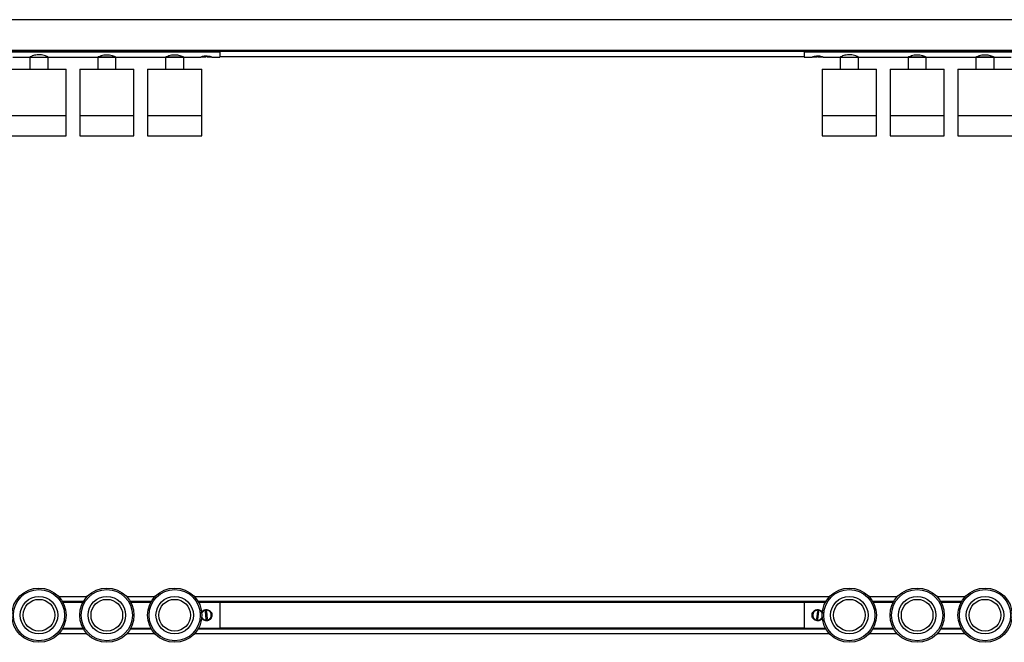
# Model space of a CAD drawing. Header units: millimetres. Extents: x 143 to 3067, y 646 to 1598.
# Tile 2 of 3: x 892 to 1545, y 665 to 1078. Entities that reach past the tile are written whole.
import ezdxf

# ---------------------------------------------------------------- set-up
doc = ezdxf.new("R2010")
doc.units = ezdxf.units.MM

msp = doc.modelspace()

# ---------------------------------------------------------------- linework, layer by layer
at = {"color": 7, "linetype": 'Continuous', "lineweight": 25}
for p, q in [((2736.84, 1077.64), (236.84, 1077.64)), ((236.84, 1057.2), (2736.84, 1057.2)), ((2736.84, 1057.13), (236.84, 1057.13)), ((874.34, 1057.11), (1024.34, 1057.11)), ((874.34, 1056.32), (1024.34, 1056.32)), ((885.94, 1057.11), (1007.84, 1057.11)), ((887.04, 1052.89), (898.34, 1052.89)), ((898.34, 1052.89), (898.34, 1044.89)), ((898.34, 1052.89), (910.34, 1052.89)), ((898.34, 1052.89), (910.34, 1052.89)), ((910.34, 1044.89), (910.34, 1052.89)), ((910.34, 1052.89), (943.34, 1052.89)), ((943.34, 1052.89), (943.34, 1044.89)), ((943.34, 1052.89), (955.34, 1052.89)), ((955.34, 1052.89), (943.34, 1052.89)), ((955.34, 1044.89), (955.34, 1052.89)), ((955.34, 1052.89), (988.34, 1052.89)), ((988.34, 1052.89), (988.34, 1044.89)), ((988.34, 1052.89), (994.2, 1052.89)), ((1000.34, 1052.89), (988.34, 1052.89)), ((994.2, 1052.89), (1000.34, 1052.89)), ((1000.34, 1044.89), (1000.34, 1052.89)), ((1000.34, 1052.89), (1011.59, 1052.89)), ((1007.84, 1057.13), (1007.84, 1057.11)), ((1009.96, 1057.13), (1009.96, 1057.11)), ((1010.59, 1057.11), (1010.59, 1057.13)), ((1011.89, 1057.13), (1011.89, 1057.11)), ((1012.11, 1052.97), (1014.84, 1052.97)), ((1012.65, 1057.13), (1012.68, 1057.11)), ((1015.57, 1053.22), (1014.57, 1053.22)), ((1015.84, 1052.97), (1018.53, 1052.97)), ((1017.94, 1057.13), (1017.94, 1057.11)), ((1017.94, 1057.11), (1024.34, 1057.11)), ((1019.04, 1052.89), (1024.34, 1052.89)), ((1024.34, 1057.13), (1024.34, 1057.11)), ((1024.34, 1056.32), (1024.34, 1057.11)), ((1024.34, 1056.9), (1411.84, 1056.9)), ((1411.84, 1056.53), (1024.34, 1056.53)), ((1024.34, 1056.32), (1024.34, 1052.89)), ((1024.34, 1053.19), (1411.84, 1053.19)), ((1411.84, 1057.13), (1411.84, 1057.11)), ((1411.84, 1056.32), (1411.84, 1057.11)), ((1411.84, 1057.11), (1561.84, 1057.11)), ((1411.84, 1057.11), (1413.34, 1057.11)), ((1411.84, 1056.32), (1561.84, 1056.32)), ((1411.84, 1056.32), (1411.84, 1052.89)), ((1411.84, 1052.89), (1417.09, 1052.89)), ((1413.34, 1057.13), (1413.34, 1057.11)), ((1414.84, 1057.13), (1414.84, 1057.11)), ((1417.39, 1057.13), (1417.39, 1057.11)), ((1417.66, 1052.97), (1420.34, 1052.97)), ((1418.71, 1057.13), (1418.74, 1057.11)), ((1421.64, 1053.22), (1420.65, 1053.22)), ((1421.34, 1052.97), (1424.07, 1052.97)), ((1423.44, 1057.13), (1423.44, 1057.11)), ((1423.44, 1057.11), (1545.34, 1057.11)), ((1424.54, 1052.89), (1435.84, 1052.89)), ((1435.84, 1052.89), (1435.84, 1044.89)), ((1435.84, 1052.89), (1447.84, 1052.89)), ((1435.84, 1052.89), (1447.84, 1052.89)), ((1447.84, 1044.89), (1447.84, 1052.89)), ((1447.84, 1052.89), (1480.84, 1052.89)), ((1480.84, 1052.89), (1480.84, 1044.89)), ((1480.84, 1052.89), (1492.84, 1052.89)), ((1492.84, 1052.89), (1480.84, 1052.89)), ((1492.84, 1044.89), (1492.84, 1052.89)), ((1492.84, 1052.89), (1525.84, 1052.89)), ((1525.84, 1052.89), (1525.84, 1044.89)), ((1525.84, 1052.89), (1531.7, 1052.89)), ((1537.84, 1052.89), (1525.84, 1052.89)), ((1531.7, 1052.89), (1537.84, 1052.89)), ((1537.84, 1044.89), (1537.84, 1052.89)), ((1537.84, 1052.89), (1549.09, 1052.89)), ((886.34, 1044.89), (922.34, 1044.89)), ((922.34, 1014.09), (922.34, 1044.89)), ((931.34, 1044.89), (931.34, 1014.09)), ((931.34, 1044.89), (967.34, 1044.89)), ((967.34, 1014.09), (967.34, 1044.89)), ((976.34, 1044.89), (976.34, 1014.09)), ((976.34, 1044.89), (993.93, 1044.89)), ((993.93, 1044.89), (1012.34, 1044.89)), ((1012.34, 1014.09), (1012.34, 1044.89)), ((1423.84, 1044.89), (1423.84, 1014.09)), ((1423.84, 1044.89), (1459.84, 1044.89)), ((1459.84, 1014.09), (1459.84, 1044.89)), ((1468.84, 1044.89), (1468.84, 1014.09)), ((1468.84, 1044.89), (1504.84, 1044.89)), ((1504.84, 1014.09), (1504.84, 1044.89)), ((1513.84, 1044.89), (1513.84, 1014.09)), ((1513.84, 1044.89), (1531.43, 1044.89)), ((1531.43, 1044.89), (1549.84, 1044.89)), ((886.34, 1014.09), (922.34, 1014.09)), ((886.34, 1014.09), (922.34, 1014.09)), ((922.34, 1000.59), (922.34, 1014.09)), ((931.34, 1014.09), (931.34, 1000.59)), ((931.34, 1014.09), (949.25, 1014.09)), ((931.34, 1014.09), (967.34, 1014.09)), ((949.25, 1014.09), (967.34, 1014.09)), ((967.34, 1000.59), (967.34, 1014.09)), ((976.34, 1014.09), (976.34, 1000.59)), ((976.34, 1014.09), (1012.34, 1014.09)), ((976.34, 1014.09), (993.93, 1014.09)), ((993.93, 1014.09), (1012.34, 1014.09)), ((1012.34, 1000.59), (1012.34, 1014.09)), ((1423.84, 1014.09), (1423.84, 1000.59)), ((1423.84, 1014.09), (1459.84, 1014.09)), ((1423.84, 1014.09), (1459.84, 1014.09)), ((1459.84, 1000.59), (1459.84, 1014.09)), ((1468.84, 1014.09), (1468.84, 1000.59)), ((1468.84, 1014.09), (1486.75, 1014.09)), ((1468.84, 1014.09), (1504.84, 1014.09)), ((1486.75, 1014.09), (1504.84, 1014.09)), ((1504.84, 1000.59), (1504.84, 1014.09)), ((1513.84, 1014.09), (1513.84, 1000.59)), ((1513.84, 1014.09), (1549.84, 1014.09)), ((1513.84, 1014.09), (1531.43, 1014.09)), ((1531.43, 1014.09), (1549.84, 1014.09)), ((886.34, 1000.59), (922.34, 1000.59)), ((931.34, 1000.59), (949.25, 1000.59)), ((949.25, 1000.59), (967.34, 1000.59)), ((976.34, 1000.59), (1012.34, 1000.59)), ((1423.84, 1000.59), (1459.84, 1000.59)), ((1468.84, 1000.59), (1486.75, 1000.59)), ((1486.75, 1000.59), (1504.84, 1000.59)), ((1513.84, 1000.59), (1549.84, 1000.59)), ((936.15, 694.9), (917.53, 694.9)), ((981.15, 694.9), (962.53, 694.9)), ((1428.65, 694.9), (1007.53, 694.9)), ((1473.65, 694.9), (1455.03, 694.9)), ((1518.65, 694.9), (1500.03, 694.9)), ((919.86, 691.76), (933.82, 691.76)), ((933.73, 691.61), (919.95, 691.61)), ((919.96, 691.6), (933.72, 691.6)), ((933.61, 691.4), (920.07, 691.4)), ((920.15, 691.25), (933.53, 691.25)), ((964.86, 691.76), (978.82, 691.76)), ((978.73, 691.61), (964.95, 691.61)), ((964.96, 691.6), (978.72, 691.6)), ((978.61, 691.4), (965.07, 691.4)), ((965.15, 691.25), (978.53, 691.25)), ((1009.86, 691.76), (1426.32, 691.76)), ((1426.23, 691.61), (1009.95, 691.61)), ((1009.96, 691.6), (1426.22, 691.6)), ((1426.11, 691.4), (1010.07, 691.4)), ((1010.15, 691.25), (1024.34, 691.25)), ((1024.34, 691.25), (1024.34, 674.05)), ((1024.34, 691.2), (1411.84, 691.2)), ((1411.84, 691.04), (1024.34, 691.04)), ((1411.84, 691.25), (1426.03, 691.25)), ((1411.84, 691.25), (1411.84, 674.05)), ((1457.36, 691.76), (1471.32, 691.76)), ((1471.23, 691.61), (1457.45, 691.61)), ((1457.46, 691.6), (1471.22, 691.6)), ((1471.11, 691.4), (1457.57, 691.4)), ((1457.65, 691.25), (1471.03, 691.25)), ((1502.36, 691.76), (1516.32, 691.76)), ((1516.23, 691.61), (1502.45, 691.61)), ((1502.46, 691.6), (1516.22, 691.6)), ((1516.11, 691.4), (1502.57, 691.4)), ((1502.65, 691.25), (1516.03, 691.25)), ((1012.89, 685.08), (1012.75, 685.22)), ((1013.36, 679.59), (1013.47, 679.75)), ((1015.57, 685.19), (1014.57, 685.08)), ((1014.57, 685.08), (1015.11, 680.11)), ((1015.11, 680.11), (1016.11, 680.22)), ((1016.11, 680.22), (1015.57, 685.19)), ((1017.21, 685.55), (1017.32, 685.72)), ((1017.93, 680.08), (1017.79, 680.22)), ((1418.36, 680.25), (1418.21, 680.12)), ((1418.9, 685.74), (1419.01, 685.57)), ((1420.65, 685.19), (1420.04, 680.23)), ((1420.04, 680.23), (1421.03, 680.11)), ((1421.64, 685.07), (1420.65, 685.19)), ((1421.03, 680.11), (1421.64, 685.07)), ((1422.67, 679.73), (1422.78, 679.56)), ((1423.47, 685.19), (1423.32, 685.05)), ((933.82, 673.54), (919.86, 673.54)), ((919.95, 673.69), (933.73, 673.69)), ((933.72, 673.7), (919.96, 673.7)), ((920.07, 673.9), (933.61, 673.9)), ((920.15, 674.05), (933.53, 674.05)), ((978.82, 673.54), (964.86, 673.54)), ((964.95, 673.69), (978.73, 673.69)), ((978.72, 673.7), (964.96, 673.7)), ((965.07, 673.9), (978.61, 673.9)), ((965.15, 674.05), (978.53, 674.05)), ((1426.32, 673.54), (1009.86, 673.54)), ((1009.95, 673.69), (1426.23, 673.69)), ((1426.22, 673.7), (1009.96, 673.7)), ((1010.07, 673.9), (1426.11, 673.9)), ((1010.15, 674.05), (1024.34, 674.05)), ((1024.34, 674.26), (1411.84, 674.26)), ((1411.84, 674.1), (1024.34, 674.1)), ((1411.84, 674.05), (1426.03, 674.05)), ((1471.32, 673.54), (1457.36, 673.54)), ((1457.45, 673.69), (1471.23, 673.69)), ((1471.22, 673.7), (1457.46, 673.7)), ((1457.57, 673.9), (1471.11, 673.9)), ((1457.65, 674.05), (1471.03, 674.05)), ((1516.32, 673.54), (1502.36, 673.54)), ((1502.45, 673.69), (1516.23, 673.69)), ((1516.22, 673.7), (1502.46, 673.7)), ((1502.57, 673.9), (1516.11, 673.9)), ((1502.65, 674.05), (1516.03, 674.05)), ((917.53, 670.4), (936.15, 670.4)), ((962.53, 670.4), (981.15, 670.4)), ((1007.53, 670.4), (1428.65, 670.4)), ((1455.03, 670.4), (1473.65, 670.4)), ((1500.03, 670.4), (1518.65, 670.4))]:
    msp.add_line(p, q, dxfattribs=at)
at = {"color": 7, "linetype": 'Continuous', "lineweight": 25, "flags": 128}
for points in [[(1012.87, 1057.11), (1012.87, 1057.12), (1012.86, 1057.13)], [(1014.57, 1053.22), (1014.64, 1053.11), (1014.71, 1053.03), (1014.77, 1052.99), (1014.84, 1052.97), (1014.91, 1052.99), (1014.98, 1053.03), (1015.05, 1053.11), (1015.11, 1053.22)], [(1017.23, 1057.11), (1017.23, 1057.12), (1017.24, 1057.13)], [(1418.98, 1057.13), (1418.99, 1057.12), (1418.99, 1057.11)], [(1421.03, 1053.22), (1421.11, 1053.11), (1421.18, 1053.03), (1421.26, 1052.99), (1421.34, 1052.97), (1421.41, 1052.99), (1421.49, 1053.03), (1421.56, 1053.11), (1421.64, 1053.22)], [(1423.35, 1057.13), (1423.35, 1057.12), (1423.34, 1057.11)]]:
    msp.add_lwpolyline(points, dxfattribs=at)
at = {"color": 7, "linetype": 'Continuous', "lineweight": 25}
for centre, radius in [((904.34, 682.65), 18), ((904.34, 682.65), 17), ((949.34, 682.65), 18), ((949.34, 682.65), 17), ((994.34, 682.65), 18), ((994.34, 682.65), 17), ((1441.84, 682.65), 18), ((1441.84, 682.65), 17), ((1486.84, 682.65), 18), ((1486.84, 682.65), 17), ((1531.84, 682.65), 18), ((1531.84, 682.65), 17), ((904.34, 682.65), 12.42), ((904.34, 682.65), 10.5), ((949.34, 682.65), 12.42), ((949.34, 682.65), 10.5), ((994.34, 682.65), 12.42), ((994.34, 682.65), 10.5), ((1441.84, 682.65), 12.42), ((1441.84, 682.65), 10.5), ((1486.84, 682.65), 12.42), ((1486.84, 682.65), 10.5), ((1531.84, 682.65), 12.42), ((1531.84, 682.65), 10.5)]:
    msp.add_circle(centre, radius, dxfattribs=at)
for centre, radius, start, end in [((1015.93, 1053.34), 0.38, 197.78195, 256.00495), ((1420.26, 1053.38), 0.413, 281.39262, 338.31596), ((1012.39, 684.8), 0.2, 323.90398, 6.1959), ((1012.92, 679.92), 0.2, 6.1959, 48.48781), ((1017.76, 685.38), 0.2, 186.1959, 207.33363), ((1018.29, 680.5), 0.2, 143.90398, 186.1959), ((1417.86, 680.54), 0.2, 353.0493, 14.18703), ((1418.46, 685.42), 0.2, 310.75738, 353.0493), ((1423.22, 679.89), 0.2, 130.75738, 173.0493), ((1423.82, 684.76), 0.2, 173.0493, 215.34122)]:
    msp.add_arc(centre, radius, start, end, dxfattribs=at)
for points, knots in [([(910.34, 1052.89), (910.28, 1052.92), (910.16, 1052.97), (909.25, 1053.39), (907.86, 1053.91), (906.01, 1054.36), (903.99, 1054.47), (902.14, 1054.24), (900.51, 1053.8), (899.19, 1053.28), (898.44, 1052.94), (898.37, 1052.9), (898.34, 1052.89)], [0, 0, 0, 0, 0.099421, 0.198624, 0.303522, 0.415658, 0.521207, 0.61543, 0.711933, 0.819593, 0.931402, 1, 1, 1, 1]), ([(943.34, 1052.89), (943.35, 1052.89), (943.38, 1052.9), (943.77, 1053.1), (944.8, 1053.54), (946.34, 1054.06), (948.28, 1054.43), (950.27, 1054.43), (952.06, 1054.13), (953.61, 1053.64), (954.8, 1053.14), (955.3, 1052.91), (955.33, 1052.89), (955.34, 1052.89)], [0, 0, 0, 0, 0.034782, 0.130608, 0.229374, 0.337248, 0.449116, 0.550532, 0.643801, 0.74338, 0.853745, 0.963791, 1, 1, 1, 1]), ([(988.34, 1052.89), (988.35, 1052.89), (988.38, 1052.9), (988.77, 1053.1), (989.8, 1053.54), (991.34, 1054.06), (993.28, 1054.43), (995.27, 1054.43), (997.06, 1054.13), (998.61, 1053.64), (999.8, 1053.14), (1000.3, 1052.91), (1000.33, 1052.89), (1000.34, 1052.89)], [0, 0, 0, 0, 0.034782, 0.130608, 0.229374, 0.337248, 0.449116, 0.550532, 0.643801, 0.74338, 0.853745, 0.963791, 1, 1, 1, 1]), ([(1011.59, 1052.89), (1011.63, 1052.9), (1011.71, 1052.92), (1012.32, 1053.09), (1013.24, 1053.29), (1014.42, 1053.45), (1015.69, 1053.48), (1016.89, 1053.38), (1017.94, 1053.19), (1018.7, 1053), (1019.09, 1052.89), (1019.05, 1052.9), (1019.04, 1052.9)], [0, 0, 0, 0, 0.104171, 0.20824, 0.315012, 0.424139, 0.530179, 0.632423, 0.736104, 0.844106, 0.952783, 1, 1, 1, 1]), ([(1018.53, 1052.98), (1018.52, 1052.98), (1018.5, 1052.97), (1018.13, 1053.05), (1017.45, 1053.18), (1016.5, 1053.33), (1015.44, 1053.42), (1014.34, 1053.42), (1013.35, 1053.31), (1012.6, 1053.15), (1012.15, 1053.02), (1012.07, 1052.97), (1012.1, 1052.97), (1012.11, 1052.97)], [0, 0, 0, 0, 0.044773, 0.139512, 0.248015, 0.352739, 0.455328, 0.560236, 0.668186, 0.775396, 0.880029, 0.984579, 1, 1, 1, 1]), ([(1017.48, 1057.11), (1017.48, 1057.11), (1017.49, 1057.11), (1017.5, 1057.12), (1017.51, 1057.13)], [0, 0, 0, 0, 0.240123, 1, 1, 1, 1]), ([(1417.09, 1052.89), (1417.13, 1052.9), (1417.21, 1052.92), (1417.82, 1053.09), (1418.74, 1053.29), (1419.92, 1053.45), (1421.19, 1053.48), (1422.39, 1053.38), (1423.44, 1053.19), (1424.2, 1053), (1424.59, 1052.89), (1424.55, 1052.9), (1424.54, 1052.9)], [0, 0, 0, 0, 0.104171, 0.20824, 0.315012, 0.424139, 0.530179, 0.632423, 0.736104, 0.844106, 0.952783, 1, 1, 1, 1]), ([(1422.69, 1053.31), (1422.51, 1053.34), (1422.04, 1053.4), (1421.08, 1053.43), (1419.98, 1053.36), (1418.97, 1053.22), (1418.19, 1053.07), (1417.73, 1052.98), (1417.68, 1052.98), (1417.66, 1052.98)], [0, 0, 0, 0, 0.100603, 0.258658, 0.422048, 0.587047, 0.748438, 0.908233, 1, 1, 1, 1]), ([(1424.07, 1052.97), (1424.08, 1052.98), (1424.11, 1052.99), (1423.84, 1053.08), (1423.69, 1053.12)], [0, 0, 0, 0, 0.463154, 1, 1, 1, 1]), ([(1447.84, 1052.89), (1447.78, 1052.92), (1447.66, 1052.97), (1446.75, 1053.39), (1445.36, 1053.91), (1443.51, 1054.36), (1441.49, 1054.47), (1439.64, 1054.24), (1438.01, 1053.8), (1436.69, 1053.28), (1435.94, 1052.94), (1435.87, 1052.9), (1435.84, 1052.89)], [0, 0, 0, 0, 0.099421, 0.198624, 0.303522, 0.415658, 0.521207, 0.61543, 0.711933, 0.819593, 0.931402, 1, 1, 1, 1]), ([(1480.84, 1052.89), (1480.85, 1052.89), (1480.88, 1052.9), (1481.27, 1053.1), (1482.3, 1053.54), (1483.84, 1054.06), (1485.78, 1054.43), (1487.77, 1054.43), (1489.56, 1054.13), (1491.11, 1053.64), (1492.3, 1053.14), (1492.8, 1052.91), (1492.83, 1052.89), (1492.84, 1052.89)], [0, 0, 0, 0, 0.034782, 0.130608, 0.229374, 0.337248, 0.449116, 0.550532, 0.643801, 0.74338, 0.853745, 0.963791, 1, 1, 1, 1]), ([(1525.84, 1052.89), (1525.85, 1052.89), (1525.88, 1052.9), (1526.27, 1053.1), (1527.3, 1053.54), (1528.84, 1054.06), (1530.78, 1054.43), (1532.77, 1054.43), (1534.56, 1054.13), (1536.11, 1053.64), (1537.3, 1053.14), (1537.8, 1052.91), (1537.83, 1052.89), (1537.84, 1052.89)], [0, 0, 0, 0, 0.0347824, 0.1306081, 0.2293738, 0.3372477, 0.4491155, 0.5505322, 0.6438008, 0.7433799, 0.8537449, 0.9637906, 1, 1, 1, 1]), ([(1012.09, 684.42), (1012.18, 684.6), (1012.44, 685.15), (1013.26, 685.84), (1014.42, 686.36), (1015.69, 686.45), (1016.89, 686.14), (1017.93, 685.45), (1018.71, 684.45), (1019.12, 683.23), (1019.1, 681.97), (1018.68, 680.8), (1017.9, 679.82), (1016.83, 679.13), (1015.58, 678.84), (1014.32, 678.97), (1013.22, 679.5), (1012.46, 680.12), (1012.23, 680.61), (1012.18, 680.73)], [0, 0, 0, 0, 0.029764, 0.093779, 0.159207, 0.222782, 0.284083, 0.346245, 0.410997, 0.476154, 0.538968, 0.600384, 0.663237, 0.728362, 0.793148, 0.855238, 0.916582, 0.980172, 1, 1, 1, 1]), ([(1012.13, 683.81), (1012.23, 684.08), (1012.47, 684.7), (1013.25, 685.47), (1014.29, 686.01), (1015.45, 686.16), (1016.58, 685.94), (1017.58, 685.36), (1018.31, 684.51), (1018.75, 683.48), (1018.84, 682.37), (1018.56, 681.25), (1017.94, 680.28), (1017.01, 679.56), (1015.89, 679.18), (1014.73, 679.19), (1013.65, 679.58), (1012.77, 680.24), (1012.43, 680.86), (1012.27, 681.14)], [0, 0, 0, 0, 0.045038, 0.106554, 0.168823, 0.229494, 0.288712, 0.34887, 0.41088, 0.464847, 0.524513, 0.584128, 0.644569, 0.706692, 0.768489, 0.828308, 0.887644, 0.948673, 1, 1, 1, 1]), ([(1012.33, 681.42), (1012.34, 681.4), (1012.43, 681.03), (1012.69, 680.71), (1013.18, 680.16), (1013.75, 679.71), (1014.77, 679.34), (1015.87, 679.33), (1016.92, 679.69), (1017.79, 680.38), (1018.38, 681.31), (1018.64, 682.38), (1018.55, 683.44), (1018.14, 684.42), (1017.45, 685.24), (1016.51, 685.79), (1015.44, 686.01), (1014.34, 685.87), (1013.36, 685.35), (1012.58, 684.55), (1012.33, 683.87), (1012.21, 683.54)], [0, 0, 0, 0, 0.00199, 0.06265, 0.063035, 0.122542, 0.180095, 0.237914, 0.297685, 0.358044, 0.417083, 0.475538, 0.534129, 0.587071, 0.647706, 0.706228, 0.763558, 0.822183, 0.882509, 0.942421, 1, 1, 1, 1]), ([(1417.09, 682.65), (1417.13, 683.06), (1417.21, 683.88), (1417.82, 684.99), (1418.74, 685.85), (1419.92, 686.36), (1421.19, 686.45), (1422.39, 686.13), (1423.42, 685.49), (1423.86, 684.83), (1424.08, 684.51)], [0, 0, 0, 0, 0.124821, 0.249519, 0.377457, 0.508217, 0.635277, 0.757789, 0.882024, 1, 1, 1, 1]), ([(1423.93, 681.18), (1423.91, 681.12), (1423.78, 680.71), (1423.2, 680.08), (1422.25, 679.42), (1421.1, 679.14), (1419.93, 679.26), (1418.88, 679.73), (1418.04, 680.52), (1417.52, 681.52), (1417.33, 682.62), (1417.49, 683.72), (1418.02, 684.74), (1418.85, 685.55), (1419.92, 686.04), (1421.09, 686.16), (1422.22, 685.88), (1423.17, 685.26), (1423.79, 684.58), (1423.95, 684.08), (1423.99, 683.95)], [0, 0, 0, 0, 0.009876, 0.069954, 0.131811, 0.194425, 0.255432, 0.314978, 0.37547, 0.437823, 0.49209, 0.552086, 0.612032, 0.672808, 0.735275, 0.797414, 0.857565, 0.91723, 0.978597, 1, 1, 1, 1]), ([(1423.92, 683.57), (1423.86, 683.81), (1423.8, 684.05), (1423.51, 684.58), (1423.06, 685.15), (1422.15, 685.74), (1421.08, 686.01), (1419.97, 685.9), (1418.97, 685.42), (1418.18, 684.65), (1417.69, 683.67), (1417.54, 682.62), (1417.71, 681.56), (1418.2, 680.61), (1418.99, 679.86), (1419.98, 679.4), (1421.08, 679.29), (1422.16, 679.57), (1423.07, 680.19), (1423.69, 680.94), (1423.85, 681.5), (1423.91, 681.71)], [0, 0, 0, 0, 0.039179, 0.039559, 0.098243, 0.155, 0.212019, 0.270963, 0.330487, 0.388709, 0.446356, 0.504136, 0.556346, 0.616142, 0.673855, 0.730392, 0.788206, 0.847697, 0.90678, 0.964444, 1, 1, 1, 1]), ([(1423.96, 680.63), (1423.78, 680.37), (1423.35, 679.75), (1422.32, 679.13), (1421.08, 678.84), (1419.83, 678.97), (1418.7, 679.49), (1417.8, 680.35), (1417.2, 681.45), (1417.12, 682.27), (1417.09, 682.65)], [0, 0, 0, 0, 0.100461, 0.233367, 0.365584, 0.492297, 0.617489, 0.747265, 0.880771, 1, 1, 1, 1])]:
    msp.add_open_spline(points, degree=3, knots=knots, dxfattribs=at)

doc.saveas('drawing.dxf')
